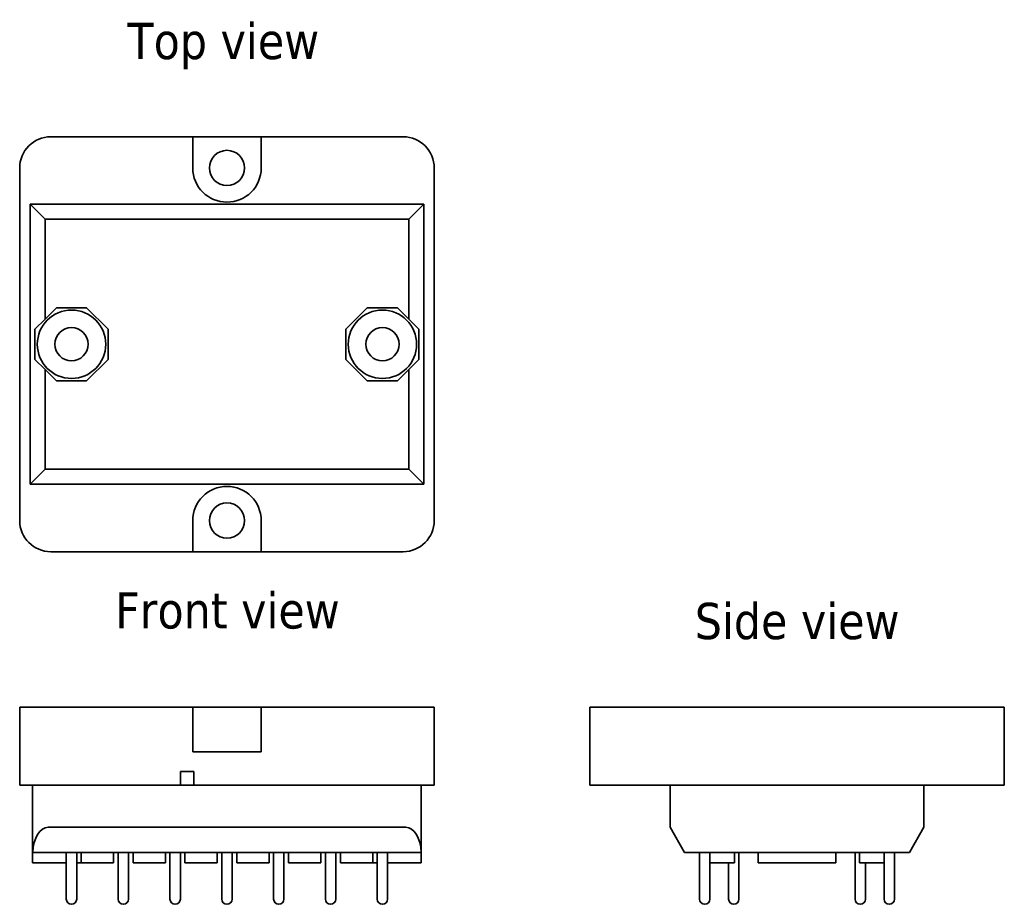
# Model space of a CAD drawing. Header units: millimetres. Extents: x 46.9 to 141.9, y 122.5 to 207.8.
import ezdxf

# ---------------------------------------------------------------- set-up
doc = ezdxf.new("R2010")
doc.units = ezdxf.units.MM
doc.layers.add('Symbol (ISO)', color=7, linetype='Continuous', lineweight=25)
doc.layers.add('Visible (ISO)', color=7, linetype='Continuous', lineweight=35)
doc.styles.add('Label Text (ISO)', font='TAHOMA.TTF')

msp = doc.modelspace()

# ---------------------------------------------------------------- linework, layer by layer
at = {"layer": 'Visible (ISO)'}
for p, q in [((49.916, 196.514), (63.616, 196.514)), ((63.616, 193.514), (63.616, 196.514)), ((63.616, 196.514), (70.216, 196.514)), ((70.216, 196.514), (70.216, 193.514)), ((70.216, 196.514), (83.916, 196.514)), ((46.916, 159.514), (46.916, 193.514)), ((86.916, 193.514), (86.916, 159.514)), ((47.916, 190.014), (49.36, 188.57)), ((47.916, 163.014), (47.916, 190.014)), ((47.916, 190.014), (85.916, 190.014)), ((85.916, 190.014), (84.473, 188.57)), ((85.916, 190.014), (85.916, 163.014)), ((49.36, 188.57), (49.36, 178.942)), ((84.473, 188.57), (49.36, 188.57)), ((84.473, 178.942), (84.473, 188.57)), ((49.36, 178.942), (50.456, 180.039)), ((50.456, 180.039), (53.376, 180.039)), ((53.376, 180.039), (55.441, 177.974)), ((78.391, 177.974), (80.456, 180.039)), ((80.456, 180.039), (83.376, 180.039)), ((83.376, 180.039), (84.473, 178.942)), ((48.391, 177.974), (49.36, 178.942)), ((84.473, 178.942), (85.441, 177.974)), ((48.391, 175.053), (48.391, 177.974)), ((55.441, 177.974), (55.441, 175.053)), ((78.391, 175.053), (78.391, 177.974)), ((85.441, 177.974), (85.441, 175.053)), ((49.36, 174.085), (48.391, 175.053)), ((55.441, 175.053), (53.376, 172.989)), ((80.456, 172.989), (78.391, 175.053)), ((85.441, 175.053), (84.473, 174.085)), ((50.456, 172.989), (49.36, 174.085)), ((49.36, 174.085), (49.36, 164.457)), ((84.473, 174.085), (83.376, 172.989)), ((84.473, 164.457), (84.473, 174.085)), ((53.376, 172.989), (50.456, 172.989)), ((83.376, 172.989), (80.456, 172.989)), ((47.916, 163.014), (49.36, 164.457)), ((49.36, 164.457), (84.473, 164.457)), ((85.916, 163.014), (84.473, 164.457)), ((85.916, 163.014), (47.916, 163.014)), ((63.616, 156.514), (63.616, 159.514)), ((70.216, 159.514), (70.216, 156.514)), ((63.616, 156.514), (49.916, 156.514)), ((70.216, 156.514), (63.616, 156.514)), ((83.916, 156.514), (70.216, 156.514)), ((46.916, 141.514), (49.916, 141.514)), ((46.916, 134.014), (46.916, 141.514)), ((63.616, 141.514), (49.916, 141.514)), ((63.616, 137.214), (63.616, 141.514)), ((63.616, 141.514), (70.216, 141.514)), ((83.916, 141.514), (70.216, 141.514)), ((70.216, 141.514), (70.216, 137.214)), ((83.916, 141.514), (86.916, 141.514)), ((86.916, 134.014), (86.916, 141.514)), ((101.916, 134.014), (101.916, 141.514)), ((101.916, 141.514), (104.916, 141.514)), ((138.916, 141.514), (104.916, 141.514)), ((138.916, 141.514), (141.916, 141.514)), ((141.916, 134.014), (141.916, 141.514)), ((70.216, 137.214), (63.616, 137.214)), ((62.416, 134.014), (62.416, 135.314)), ((62.416, 135.314), (63.716, 135.314)), ((63.716, 135.314), (63.716, 134.014)), ((46.916, 134.014), (49.916, 134.014)), ((48.166, 134.014), (48.166, 127.514)), ((62.416, 134.014), (49.916, 134.014)), ((63.116, 134.014), (62.416, 134.014)), ((63.116, 134.014), (63.716, 134.014)), ((83.916, 134.014), (63.716, 134.014)), ((83.916, 134.014), (86.916, 134.014)), ((85.666, 134.014), (85.666, 127.514)), ((101.916, 134.014), (104.916, 134.014)), ((138.916, 134.014), (104.916, 134.014)), ((109.666, 134.014), (109.666, 129.938)), ((134.166, 134.014), (134.166, 129.938)), ((138.916, 134.014), (141.916, 134.014)), ((49.666, 129.938), (84.166, 129.938)), ((111.066, 127.514), (109.666, 129.938)), ((134.166, 129.938), (132.766, 127.514)), ((48.17, 127.514), (48.166, 127.514)), ((48.166, 127.514), (48.166, 126.514)), ((85.663, 127.514), (48.17, 127.514)), ((51.416, 127.514), (51.416, 123.014)), ((52.416, 127.514), (52.416, 123.014)), ((52.856, 127.514), (52.856, 126.514)), ((55.977, 127.514), (55.977, 126.514)), ((56.416, 127.514), (56.416, 123.014)), ((57.416, 127.514), (57.416, 123.014)), ((57.856, 127.514), (57.856, 126.514)), ((60.977, 127.514), (60.977, 126.514)), ((61.416, 127.514), (61.416, 123.014)), ((62.416, 127.514), (62.416, 123.014)), ((62.856, 127.514), (62.856, 126.514)), ((65.977, 127.514), (65.977, 126.514)), ((66.416, 127.514), (66.416, 123.014)), ((67.416, 127.514), (67.416, 123.014)), ((67.856, 127.514), (67.856, 126.514)), ((70.977, 127.514), (70.977, 126.514)), ((71.416, 127.514), (71.416, 123.014)), ((72.416, 127.514), (72.416, 123.014)), ((72.856, 127.514), (72.856, 126.514)), ((75.977, 127.514), (75.977, 126.514)), ((76.416, 127.514), (76.416, 123.014)), ((77.416, 127.514), (77.416, 123.014)), ((77.856, 127.514), (77.856, 126.514)), ((80.977, 127.514), (80.977, 126.514)), ((81.416, 127.514), (81.416, 123.014)), ((82.416, 127.514), (82.416, 123.014)), ((85.666, 127.514), (85.663, 127.514)), ((85.666, 127.514), (85.666, 126.514)), ((111.166, 127.514), (111.066, 127.514)), ((111.166, 127.514), (121.916, 127.514)), ((112.516, 127.514), (112.516, 123.014)), ((113.516, 127.514), (113.516, 123.014)), ((115.9, 127.514), (115.9, 126.514)), ((116.316, 127.514), (116.316, 123.014)), ((118.166, 127.514), (118.166, 126.514)), ((121.916, 127.514), (132.666, 127.514)), ((125.666, 127.514), (125.666, 126.514)), ((127.516, 127.514), (127.516, 123.014)), ((127.933, 127.514), (127.933, 126.514)), ((130.316, 127.514), (130.316, 123.014)), ((131.316, 127.514), (131.316, 123.014)), ((132.766, 127.514), (132.666, 127.514)), ((51.416, 126.514), (48.166, 126.514)), ((52.856, 126.514), (52.416, 126.514)), ((53.002, 126.514), (52.856, 126.514)), ((53.002, 126.514), (55.123, 126.514)), ((55.977, 126.514), (55.123, 126.514)), ((58.709, 126.514), (57.856, 126.514)), ((58.709, 126.514), (60.831, 126.514)), ((60.977, 126.514), (60.831, 126.514)), ((63.002, 126.514), (62.856, 126.514)), ((63.002, 126.514), (65.123, 126.514)), ((65.977, 126.514), (65.123, 126.514)), ((68.709, 126.514), (67.856, 126.514)), ((68.709, 126.514), (70.831, 126.514)), ((70.977, 126.514), (70.831, 126.514)), ((73.002, 126.514), (72.856, 126.514)), ((73.002, 126.514), (75.123, 126.514)), ((75.977, 126.514), (75.123, 126.514)), ((78.709, 126.514), (77.856, 126.514)), ((78.709, 126.514), (80.831, 126.514)), ((80.977, 126.514), (80.831, 126.514)), ((81.416, 126.514), (80.977, 126.514)), ((85.666, 126.514), (82.416, 126.514)), ((113.516, 126.514), (115.046, 126.514)), ((115.9, 126.514), (115.046, 126.514)), ((115.316, 126.514), (115.316, 123.014)), ((125.666, 126.514), (118.166, 126.514)), ((128.786, 126.514), (127.933, 126.514)), ((128.516, 126.514), (128.516, 123.014)), ((128.786, 126.514), (130.316, 126.514))]:
    msp.add_line(p, q, dxfattribs=at)
for centre, radius in [((66.916, 193.514), 1.7), ((51.916, 176.514), 3.3), ((81.916, 176.514), 3.3), ((51.916, 176.514), 1.6), ((81.916, 176.514), 1.6), ((66.916, 159.514), 1.7)]:
    msp.add_circle(centre, radius, dxfattribs=at)
for centre, radius, start, end in [((49.916, 193.514), 3, 90, 180), ((83.916, 193.514), 3, 0, 90), ((66.916, 193.514), 3.3, 180, 0), ((66.916, 159.514), 3.3, 0, 180), ((49.916, 159.514), 3, 180, 270), ((83.916, 159.514), 3, 270, 0), ((51.916, 123.014), 0.5, 180, 0), ((56.916, 123.014), 0.5, 180, 0), ((61.916, 123.014), 0.5, 180, 0), ((66.916, 123.014), 0.5, 180, 0), ((71.916, 123.014), 0.5, 180, 0), ((76.916, 123.014), 0.5, 180, 0), ((81.916, 123.014), 0.5, 180, 0), ((113.016, 123.014), 0.5, 180, 0), ((115.816, 123.014), 0.5, 180, 0), ((128.016, 123.014), 0.5, 180, 0), ((130.816, 123.014), 0.5, 180, 0)]:
    msp.add_arc(centre, radius, start, end, dxfattribs=at)
for centre, start_param, end_param in [((49.666, 127.34), 0, 1.50408), ((84.166, 127.34), 4.779105, 6.283185)]:
    msp.add_ellipse(centre, major_axis=(0, 2.598), ratio=0.57735, start_param=start_param, end_param=end_param, dxfattribs=at)

# ---------------------------------------------------------------- texts
at = {"layer": 'Symbol (ISO)', "char_height": 3.5, "attachment_point": 7, "style": 'Label Text (ISO)'}
for s, insert in [('Top view', (57.32, 203.014)), ('Front view', (56.138, 149.04)), ('Side view', (112.056, 148.014))]:
    msp.add_mtext(s, dxfattribs=dict(at, insert=insert))

doc.saveas('drawing.dxf')
